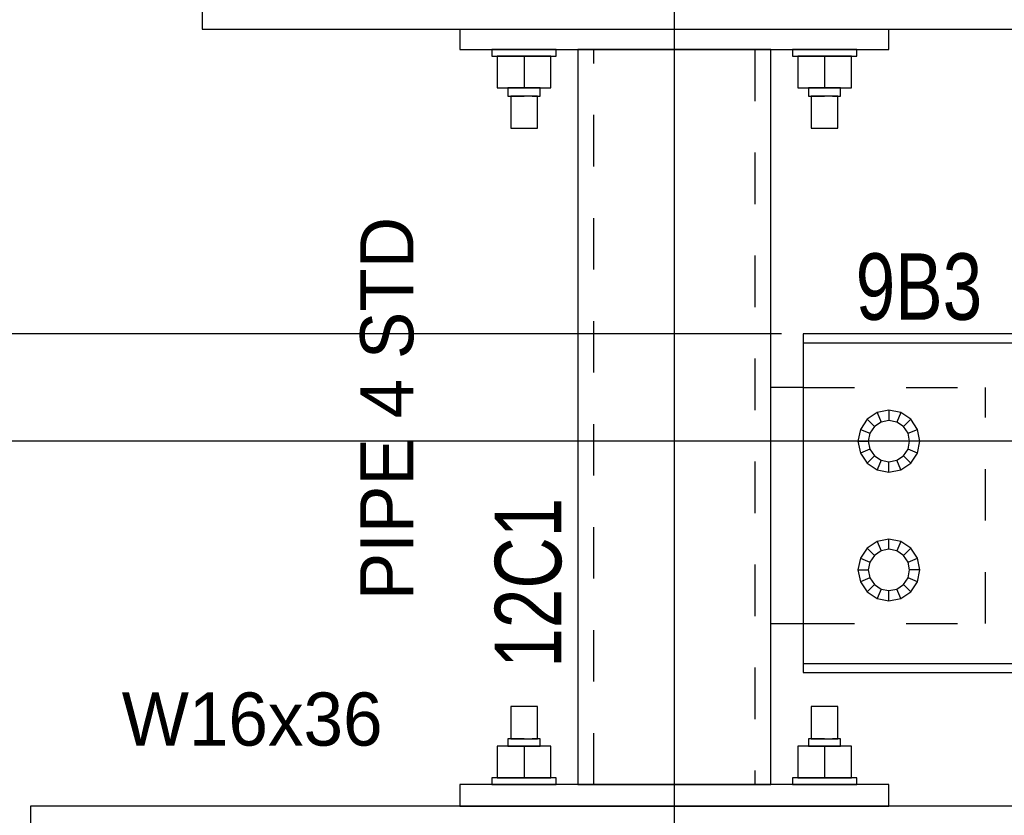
# Model space of a CAD drawing. Header units: inches. Extents: x -17.2 to 17.5, y -11.2 to 11.2.
# Tile 28 of 38: x 3.9 to 5.8, y 2.8 to 4.3. Entities that reach past the tile are written whole.
import ezdxf
from ezdxf.enums import TextEntityAlignment as Align

# ---------------------------------------------------------------- set-up
doc = ezdxf.new("R2010")
doc.units = ezdxf.units.IN
doc.header["$LTSCALE"] = 2.5
doc.header["$MEASUREMENT"] = 0
doc.linetypes.add('SDS2_5', pattern=[0.04, 0.02, -0.02])
doc.layers.add('Layer_0', color=7, linetype='Continuous')

msp = doc.modelspace()

# ---------------------------------------------------------------- linework, layer by layer
at = {"color": 1, "linetype": 'Continuous'}
for p, q in [((5.1447, 4.5873), (5.1447, -2.3752)), ((5.1447, 4.5873), (5.1447, -2.3752)), ((5.353, 3.7326), (3.3643, 3.7326)), ((7.4364, 3.5243), (2.3018, 3.5243)), ((7.4364, 3.5243), (2.3018, 3.5243)), ((7.4364, 3.5243), (3.3643, 3.5243))]:
    msp.add_line(p, q, dxfattribs=at)
at = {"color": 1, "linetype": 'SDS2_5'}
for p, q in [((4.9884, 2.8576), (4.9884, 4.2847)), ((5.3009, 4.2847), (5.3009, 2.8576)), ((5.3947, 3.6284), (5.7487, 3.6284)), ((5.7487, 3.1701), (5.7487, 3.6284)), ((5.3947, 3.1701), (5.7487, 3.1701))]:
    msp.add_line(p, q, dxfattribs=at)
at = {"layer": 'Layer_0', "color": 2, "linetype": 'Continuous'}
for p, q in [((4.228, 4.3609), (4.228, 4.3243)), ((4.228, 4.3243), (7.5145, 4.3243)), ((4.728, 4.3243), (4.728, 4.2847)), ((5.5614, 4.2847), (5.5614, 4.3243)), ((4.728, 4.2847), (5.5614, 4.2847)), ((4.9572, 4.2847), (4.9572, 2.8576)), ((4.9626, 4.2847), (4.9572, 4.2847)), ((4.9787, 4.2847), (4.9626, 4.2847)), ((5.0044, 4.2847), (4.9787, 4.2847)), ((5.0382, 4.2847), (5.0044, 4.2847)), ((5.0782, 4.2847), (5.0382, 4.2847)), ((5.1221, 4.2847), (5.0782, 4.2847)), ((5.1673, 4.2847), (5.1221, 4.2847)), ((5.2112, 4.2847), (5.1673, 4.2847)), ((5.2512, 4.2847), (5.2112, 4.2847)), ((5.285, 4.2847), (5.2512, 4.2847)), ((5.3107, 4.2847), (5.285, 4.2847)), ((5.3268, 4.2847), (5.3107, 4.2847)), ((5.3322, 4.2847), (5.3268, 4.2847)), ((5.3322, 2.8576), (5.3322, 4.2847)), ((6.8322, 3.7326), (5.3947, 3.7326)), ((5.3947, 3.7326), (5.3947, 3.7155)), ((5.3947, 3.7155), (6.8322, 3.7155)), ((5.3947, 3.7155), (5.3947, 3.7125)), ((5.3947, 3.7125), (5.3947, 3.7038)), ((5.3947, 3.7038), (5.3947, 3.6907)), ((5.3947, 3.6907), (5.3947, 3.6753)), ((5.3947, 3.6753), (5.3947, 3.5532)), ((5.3947, 3.6284), (5.3322, 3.6284)), ((5.3947, 3.5532), (5.3947, 3.5222)), ((5.3947, 3.5222), (5.3947, 3.4953)), ((5.3947, 3.4953), (5.3947, 3.2858)), ((5.3947, 3.2858), (5.3947, 3.2722)), ((5.3947, 3.2722), (5.3947, 3.1324)), ((5.3322, 3.1701), (5.3947, 3.1701)), ((5.3947, 3.1324), (5.3947, 3.117)), ((5.3947, 3.117), (5.3947, 3.104)), ((5.3947, 3.104), (5.3947, 3.0953)), ((5.3947, 3.0953), (5.3947, 3.0922)), ((7.0822, 3.0922), (5.3947, 3.0922)), ((5.3947, 3.0922), (5.3947, 3.0751)), ((5.3947, 3.0751), (7.0822, 3.0751)), ((4.728, 2.8576), (4.728, 2.8159)), ((5.5614, 2.8576), (4.728, 2.8576)), ((4.9572, 2.8576), (4.9626, 2.8576)), ((4.9626, 2.8576), (4.9787, 2.8576)), ((4.9787, 2.8576), (5.0044, 2.8576)), ((5.0044, 2.8576), (5.0382, 2.8576)), ((5.0382, 2.8576), (5.0782, 2.8576)), ((5.0782, 2.8576), (5.1221, 2.8576)), ((5.1221, 2.8576), (5.1673, 2.8576)), ((5.1673, 2.8576), (5.2112, 2.8576)), ((5.2112, 2.8576), (5.2512, 2.8576)), ((5.2512, 2.8576), (5.285, 2.8576)), ((5.285, 2.8576), (5.3107, 2.8576)), ((5.3107, 2.8576), (5.3268, 2.8576)), ((5.3268, 2.8576), (5.3322, 2.8576)), ((5.5614, 2.8159), (5.5614, 2.8576)), ((7.4209, 2.8159), (3.8947, 2.8159)), ((3.8947, 2.8159), (3.8947, 2.7801)), ((4.728, 2.8159), (5.5614, 2.8159))]:
    msp.add_line(p, q, dxfattribs=at)
at = {"layer": 'Layer_0', "color": 1, "linetype": 'Continuous'}
for p, q in [((4.7905, 4.2845), (4.7905, 4.2715)), ((4.7953, 4.2845), (4.7905, 4.2845)), ((4.8088, 4.2845), (4.7953, 4.2845)), ((4.8291, 4.2845), (4.8088, 4.2845)), ((4.8218, 4.2847), (4.8218, 4.2845)), ((4.8218, 4.2845), (4.826, 4.2845)), ((4.826, 4.2845), (4.8374, 4.2845)), ((4.853, 4.2845), (4.8291, 4.2845)), ((4.8374, 4.2845), (4.853, 4.2845)), ((4.877, 4.2845), (4.853, 4.2845)), ((4.853, 4.2845), (4.8687, 4.2845)), ((4.8687, 4.2845), (4.8801, 4.2845)), ((4.8972, 4.2845), (4.877, 4.2845)), ((4.8801, 4.2845), (4.8843, 4.2845)), ((4.8843, 4.2845), (4.8843, 4.2847)), ((4.9108, 4.2845), (4.8972, 4.2845)), ((4.9155, 4.2845), (4.9108, 4.2845)), ((4.9155, 4.2715), (4.9155, 4.2845)), ((5.3739, 4.2845), (5.3739, 4.2715)), ((5.3786, 4.2845), (5.3739, 4.2845)), ((5.3922, 4.2845), (5.3786, 4.2845)), ((5.4124, 4.2845), (5.3922, 4.2845)), ((5.4051, 4.2847), (5.4051, 4.2845)), ((5.4051, 4.2845), (5.4093, 4.2845)), ((5.4093, 4.2845), (5.4207, 4.2845)), ((5.4364, 4.2845), (5.4124, 4.2845)), ((5.4207, 4.2845), (5.4364, 4.2845)), ((5.4603, 4.2845), (5.4364, 4.2845)), ((5.4364, 4.2845), (5.452, 4.2845)), ((5.452, 4.2845), (5.4634, 4.2845)), ((5.4806, 4.2845), (5.4603, 4.2845)), ((5.4634, 4.2845), (5.4676, 4.2845)), ((5.4676, 4.2845), (5.4676, 4.2847)), ((5.4941, 4.2845), (5.4806, 4.2845)), ((5.4989, 4.2845), (5.4941, 4.2845)), ((5.4989, 4.2715), (5.4989, 4.2845)), ((4.7905, 4.2715), (4.7953, 4.2715)), ((4.7953, 4.2715), (4.8088, 4.2715)), ((4.8009, 4.2715), (4.8009, 4.2103)), ((4.853, 4.2715), (4.8009, 4.2715)), ((4.8088, 4.2715), (4.8291, 4.2715)), ((4.8291, 4.2715), (4.853, 4.2715)), ((4.853, 4.2715), (4.877, 4.2715)), ((4.853, 4.2715), (4.853, 4.2103)), ((4.9051, 4.2715), (4.853, 4.2715)), ((4.877, 4.2715), (4.8972, 4.2715)), ((4.8972, 4.2715), (4.9108, 4.2715)), ((4.9051, 4.2103), (4.9051, 4.2715)), ((4.9108, 4.2715), (4.9155, 4.2715)), ((5.3739, 4.2715), (5.3786, 4.2715)), ((5.3786, 4.2715), (5.3922, 4.2715)), ((5.3843, 4.2715), (5.3843, 4.2103)), ((5.4364, 4.2715), (5.3843, 4.2715)), ((5.3922, 4.2715), (5.4124, 4.2715)), ((5.4124, 4.2715), (5.4364, 4.2715)), ((5.4364, 4.2715), (5.4603, 4.2715)), ((5.4364, 4.2715), (5.4364, 4.2103)), ((5.4884, 4.2715), (5.4364, 4.2715)), ((5.4603, 4.2715), (5.4806, 4.2715)), ((5.4806, 4.2715), (5.4941, 4.2715)), ((5.4884, 4.2103), (5.4884, 4.2715)), ((5.4941, 4.2715), (5.4989, 4.2715)), ((4.8009, 4.2103), (4.853, 4.2103)), ((4.8218, 4.2103), (4.8218, 4.1943)), ((4.826, 4.2103), (4.8218, 4.2103)), ((4.8374, 4.2103), (4.826, 4.2103)), ((4.853, 4.2103), (4.8374, 4.2103)), ((4.8687, 4.2103), (4.853, 4.2103)), ((4.853, 4.2103), (4.9051, 4.2103)), ((4.8801, 4.2103), (4.8687, 4.2103)), ((4.8843, 4.2103), (4.8801, 4.2103)), ((4.8843, 4.1943), (4.8843, 4.2103)), ((5.3843, 4.2103), (5.4364, 4.2103)), ((5.4051, 4.2103), (5.4051, 4.1943)), ((5.4093, 4.2103), (5.4051, 4.2103)), ((5.4207, 4.2103), (5.4093, 4.2103)), ((5.4364, 4.2103), (5.4207, 4.2103)), ((5.452, 4.2103), (5.4364, 4.2103)), ((5.4364, 4.2103), (5.4884, 4.2103)), ((5.4634, 4.2103), (5.452, 4.2103)), ((5.4676, 4.2103), (5.4634, 4.2103)), ((5.4676, 4.1943), (5.4676, 4.2103)), ((4.8218, 4.1943), (4.826, 4.1943)), ((4.826, 4.1943), (4.8374, 4.1943)), ((4.827, 4.1943), (4.827, 4.1318)), ((4.8305, 4.1943), (4.827, 4.1943)), ((4.84, 4.1943), (4.8305, 4.1943)), ((4.8374, 4.1943), (4.853, 4.1943)), ((4.853, 4.1943), (4.84, 4.1943)), ((4.8661, 4.1943), (4.853, 4.1943)), ((4.8756, 4.1943), (4.8661, 4.1943)), ((4.8687, 4.1943), (4.8801, 4.1943)), ((4.8791, 4.1943), (4.8756, 4.1943)), ((4.8791, 4.1318), (4.8791, 4.1943)), ((4.8801, 4.1943), (4.8843, 4.1943)), ((5.4051, 4.1943), (5.4093, 4.1943)), ((5.4093, 4.1943), (5.4207, 4.1943)), ((5.4103, 4.1943), (5.4103, 4.1318)), ((5.4138, 4.1943), (5.4103, 4.1943)), ((5.4233, 4.1943), (5.4138, 4.1943)), ((5.4207, 4.1943), (5.4364, 4.1943)), ((5.4364, 4.1943), (5.4233, 4.1943)), ((5.4494, 4.1943), (5.4364, 4.1943)), ((5.4589, 4.1943), (5.4494, 4.1943)), ((5.452, 4.1943), (5.4634, 4.1943)), ((5.4624, 4.1943), (5.4589, 4.1943)), ((5.4624, 4.1318), (5.4624, 4.1943)), ((5.4634, 4.1943), (5.4676, 4.1943)), ((4.827, 4.1318), (4.8305, 4.1318)), ((4.8305, 4.1318), (4.84, 4.1318)), ((4.84, 4.1318), (4.853, 4.1318)), ((4.853, 4.1318), (4.8661, 4.1318)), ((4.8661, 4.1318), (4.8756, 4.1318)), ((4.8756, 4.1318), (4.8791, 4.1318)), ((5.4103, 4.1318), (5.4138, 4.1318)), ((5.4138, 4.1318), (5.4233, 4.1318)), ((5.4233, 4.1318), (5.4364, 4.1318)), ((5.4364, 4.1318), (5.4494, 4.1318)), ((5.4494, 4.1318), (5.4589, 4.1318)), ((5.4589, 4.1318), (5.4624, 4.1318)), ((5.5384, 3.5798), (5.5188, 3.5668)), ((5.5614, 3.5844), (5.5384, 3.5798)), ((5.5384, 3.5798), (5.546, 3.5613)), ((5.5844, 3.5798), (5.5614, 3.5844)), ((5.5614, 3.5844), (5.5614, 3.5644)), ((5.5844, 3.5798), (5.5767, 3.5613)), ((5.6039, 3.5668), (5.5844, 3.5798)), ((5.5188, 3.5668), (5.5058, 3.5473)), ((5.5188, 3.5668), (5.533, 3.5526)), ((5.546, 3.5613), (5.533, 3.5526)), ((5.5614, 3.5644), (5.546, 3.5613)), ((5.5767, 3.5613), (5.5614, 3.5644)), ((5.5897, 3.5526), (5.5767, 3.5613)), ((5.5897, 3.5526), (5.6039, 3.5668)), ((5.6169, 3.5473), (5.6039, 3.5668)), ((5.5058, 3.5473), (5.5012, 3.5243)), ((5.5058, 3.5473), (5.5243, 3.5396)), ((5.5243, 3.5396), (5.5213, 3.5243)), ((5.533, 3.5526), (5.5243, 3.5396)), ((5.5984, 3.5396), (5.5897, 3.5526)), ((5.5984, 3.5396), (5.6169, 3.5473)), ((5.6015, 3.5243), (5.5984, 3.5396)), ((5.6215, 3.5243), (5.6169, 3.5473)), ((5.5012, 3.5243), (5.5213, 3.5243)), ((5.5012, 3.5243), (5.5058, 3.5013)), ((5.5213, 3.5243), (5.5243, 3.5089)), ((5.5984, 3.5089), (5.6015, 3.5243)), ((5.6215, 3.5243), (5.6015, 3.5243)), ((5.6169, 3.5013), (5.6215, 3.5243)), ((5.5243, 3.5089), (5.5058, 3.5013)), ((5.5058, 3.5013), (5.5188, 3.4818)), ((5.5243, 3.5089), (5.533, 3.4959)), ((5.5897, 3.4959), (5.5984, 3.5089)), ((5.6169, 3.5013), (5.5984, 3.5089)), ((5.6039, 3.4818), (5.6169, 3.5013)), ((5.533, 3.4959), (5.5188, 3.4818)), ((5.5188, 3.4818), (5.5384, 3.4687)), ((5.533, 3.4959), (5.546, 3.4872)), ((5.546, 3.4872), (5.5384, 3.4687)), ((5.546, 3.4872), (5.5614, 3.4842)), ((5.5614, 3.4842), (5.5767, 3.4872)), ((5.5614, 3.4641), (5.5614, 3.4842)), ((5.5767, 3.4872), (5.5897, 3.4959)), ((5.5844, 3.4687), (5.5767, 3.4872)), ((5.5844, 3.4687), (5.6039, 3.4818)), ((5.6039, 3.4818), (5.5897, 3.4959)), ((5.5384, 3.4687), (5.5614, 3.4641)), ((5.5614, 3.4641), (5.5844, 3.4687)), ((5.5384, 3.3298), (5.5188, 3.3168)), ((5.5614, 3.3344), (5.5384, 3.3298)), ((5.5384, 3.3298), (5.546, 3.3113)), ((5.5614, 3.3144), (5.5614, 3.3344)), ((5.5844, 3.3298), (5.5614, 3.3344)), ((5.5844, 3.3298), (5.5767, 3.3113)), ((5.6039, 3.3168), (5.5844, 3.3298)), ((5.5188, 3.3168), (5.5058, 3.2973)), ((5.5188, 3.3168), (5.533, 3.3026)), ((5.546, 3.3113), (5.533, 3.3026)), ((5.5614, 3.3144), (5.546, 3.3113)), ((5.5767, 3.3113), (5.5614, 3.3144)), ((5.5897, 3.3026), (5.5767, 3.3113)), ((5.5897, 3.3026), (5.6039, 3.3168)), ((5.6169, 3.2973), (5.6039, 3.3168)), ((5.5058, 3.2973), (5.5012, 3.2743)), ((5.5058, 3.2973), (5.5243, 3.2896)), ((5.5243, 3.2896), (5.5213, 3.2743)), ((5.533, 3.3026), (5.5243, 3.2896)), ((5.5984, 3.2896), (5.5897, 3.3026)), ((5.5984, 3.2896), (5.6169, 3.2973)), ((5.6015, 3.2743), (5.5984, 3.2896)), ((5.6215, 3.2743), (5.6169, 3.2973)), ((5.5012, 3.2743), (5.5213, 3.2743)), ((5.5012, 3.2743), (5.5058, 3.2513)), ((5.5213, 3.2743), (5.5243, 3.2589)), ((5.5984, 3.2589), (5.6015, 3.2743)), ((5.6215, 3.2743), (5.6015, 3.2743)), ((5.6169, 3.2513), (5.6215, 3.2743)), ((5.5243, 3.2589), (5.5058, 3.2513)), ((5.5058, 3.2513), (5.5188, 3.2318)), ((5.5243, 3.2589), (5.533, 3.2459)), ((5.5897, 3.2459), (5.5984, 3.2589)), ((5.6169, 3.2513), (5.5984, 3.2589)), ((5.6039, 3.2318), (5.6169, 3.2513)), ((5.533, 3.2459), (5.5188, 3.2318)), ((5.5188, 3.2318), (5.5384, 3.2187)), ((5.533, 3.2459), (5.546, 3.2372)), ((5.546, 3.2372), (5.5384, 3.2187)), ((5.546, 3.2372), (5.5614, 3.2342)), ((5.5614, 3.2342), (5.5767, 3.2372)), ((5.5614, 3.2141), (5.5614, 3.2342)), ((5.5767, 3.2372), (5.5897, 3.2459)), ((5.5844, 3.2187), (5.5767, 3.2372)), ((5.5844, 3.2187), (5.6039, 3.2318)), ((5.6039, 3.2318), (5.5897, 3.2459)), ((5.5384, 3.2187), (5.5614, 3.2141)), ((5.5614, 3.2141), (5.5844, 3.2187)), ((4.8305, 3.0093), (4.827, 3.0093)), ((4.827, 3.0093), (4.827, 2.9468)), ((4.84, 3.0093), (4.8305, 3.0093)), ((4.853, 3.0093), (4.84, 3.0093)), ((4.8661, 3.0093), (4.853, 3.0093)), ((4.8756, 3.0093), (4.8661, 3.0093)), ((4.8791, 3.0093), (4.8756, 3.0093)), ((4.8791, 2.9468), (4.8791, 3.0093)), ((5.4138, 3.0093), (5.4103, 3.0093)), ((5.4103, 3.0093), (5.4103, 2.9468)), ((5.4233, 3.0093), (5.4138, 3.0093)), ((5.4364, 3.0093), (5.4233, 3.0093)), ((5.4494, 3.0093), (5.4364, 3.0093)), ((5.4589, 3.0093), (5.4494, 3.0093)), ((5.4624, 3.0093), (5.4589, 3.0093)), ((5.4624, 2.9468), (5.4624, 3.0093)), ((4.826, 2.9468), (4.8218, 2.9468)), ((4.8218, 2.9468), (4.8218, 2.932)), ((4.8374, 2.9468), (4.826, 2.9468)), ((4.827, 2.9468), (4.8305, 2.9468)), ((4.8305, 2.9468), (4.84, 2.9468)), ((4.853, 2.9468), (4.8374, 2.9468)), ((4.84, 2.9468), (4.853, 2.9468)), ((4.853, 2.9468), (4.8661, 2.9468)), ((4.8661, 2.9468), (4.8756, 2.9468)), ((4.8801, 2.9468), (4.8687, 2.9468)), ((4.8756, 2.9468), (4.8791, 2.9468)), ((4.8843, 2.9468), (4.8801, 2.9468)), ((4.8843, 2.932), (4.8843, 2.9468)), ((5.4093, 2.9468), (5.4051, 2.9468)), ((5.4051, 2.9468), (5.4051, 2.932)), ((5.4207, 2.9468), (5.4093, 2.9468)), ((5.4103, 2.9468), (5.4138, 2.9468)), ((5.4138, 2.9468), (5.4233, 2.9468)), ((5.4364, 2.9468), (5.4207, 2.9468)), ((5.4233, 2.9468), (5.4364, 2.9468)), ((5.4364, 2.9468), (5.4494, 2.9468)), ((5.4494, 2.9468), (5.4589, 2.9468)), ((5.4634, 2.9468), (5.452, 2.9468)), ((5.4589, 2.9468), (5.4624, 2.9468)), ((5.4676, 2.9468), (5.4634, 2.9468)), ((5.4676, 2.932), (5.4676, 2.9468)), ((4.853, 2.932), (4.8009, 2.932)), ((4.8009, 2.932), (4.8009, 2.8708)), ((4.8218, 2.932), (4.826, 2.932)), ((4.826, 2.932), (4.8374, 2.932)), ((4.8374, 2.932), (4.853, 2.932)), ((4.853, 2.932), (4.8687, 2.932)), ((4.9051, 2.932), (4.853, 2.932)), ((4.853, 2.932), (4.853, 2.8708)), ((4.8687, 2.932), (4.8801, 2.932)), ((4.8801, 2.932), (4.8843, 2.932)), ((4.9051, 2.8708), (4.9051, 2.932)), ((5.4364, 2.932), (5.3843, 2.932)), ((5.3843, 2.932), (5.3843, 2.8708)), ((5.4051, 2.932), (5.4093, 2.932)), ((5.4093, 2.932), (5.4207, 2.932)), ((5.4207, 2.932), (5.4364, 2.932)), ((5.4364, 2.932), (5.452, 2.932)), ((5.4884, 2.932), (5.4364, 2.932)), ((5.4364, 2.932), (5.4364, 2.8708)), ((5.452, 2.932), (5.4634, 2.932)), ((5.4634, 2.932), (5.4676, 2.932)), ((5.4884, 2.8708), (5.4884, 2.932)), ((4.7953, 2.8708), (4.7905, 2.8708)), ((4.7905, 2.8708), (4.7905, 2.8578)), ((4.8088, 2.8708), (4.7953, 2.8708)), ((4.8009, 2.8708), (4.853, 2.8708)), ((4.8291, 2.8708), (4.8088, 2.8708)), ((4.853, 2.8708), (4.8291, 2.8708)), ((4.877, 2.8708), (4.853, 2.8708)), ((4.853, 2.8708), (4.9051, 2.8708)), ((4.8972, 2.8708), (4.877, 2.8708)), ((4.9108, 2.8708), (4.8972, 2.8708)), ((4.9155, 2.8708), (4.9108, 2.8708)), ((4.9155, 2.8578), (4.9155, 2.8708)), ((5.3786, 2.8708), (5.3739, 2.8708)), ((5.3739, 2.8708), (5.3739, 2.8578)), ((5.3922, 2.8708), (5.3786, 2.8708)), ((5.3843, 2.8708), (5.4364, 2.8708)), ((5.4124, 2.8708), (5.3922, 2.8708)), ((5.4364, 2.8708), (5.4124, 2.8708)), ((5.4603, 2.8708), (5.4364, 2.8708)), ((5.4364, 2.8708), (5.4884, 2.8708)), ((5.4806, 2.8708), (5.4603, 2.8708)), ((5.4941, 2.8708), (5.4806, 2.8708)), ((5.4989, 2.8708), (5.4941, 2.8708)), ((5.4989, 2.8578), (5.4989, 2.8708)), ((4.7905, 2.8578), (4.7953, 2.8578)), ((4.7953, 2.8578), (4.8088, 2.8578)), ((4.8088, 2.8578), (4.8291, 2.8578)), ((4.826, 2.8578), (4.8218, 2.8578)), ((4.8218, 2.8578), (4.8218, 2.8576)), ((4.8374, 2.8578), (4.826, 2.8578)), ((4.8291, 2.8578), (4.853, 2.8578)), ((4.853, 2.8578), (4.8374, 2.8578)), ((4.853, 2.8578), (4.877, 2.8578)), ((4.8687, 2.8578), (4.853, 2.8578)), ((4.8801, 2.8578), (4.8687, 2.8578)), ((4.877, 2.8578), (4.8972, 2.8578)), ((4.8843, 2.8578), (4.8801, 2.8578)), ((4.8843, 2.8576), (4.8843, 2.8578)), ((4.8972, 2.8578), (4.9108, 2.8578)), ((4.9108, 2.8578), (4.9155, 2.8578)), ((5.3739, 2.8578), (5.3786, 2.8578)), ((5.3786, 2.8578), (5.3922, 2.8578)), ((5.3922, 2.8578), (5.4124, 2.8578)), ((5.4093, 2.8578), (5.4051, 2.8578)), ((5.4051, 2.8578), (5.4051, 2.8576)), ((5.4207, 2.8578), (5.4093, 2.8578)), ((5.4124, 2.8578), (5.4364, 2.8578)), ((5.4364, 2.8578), (5.4207, 2.8578)), ((5.4364, 2.8578), (5.4603, 2.8578)), ((5.452, 2.8578), (5.4364, 2.8578)), ((5.4634, 2.8578), (5.452, 2.8578)), ((5.4603, 2.8578), (5.4806, 2.8578)), ((5.4676, 2.8578), (5.4634, 2.8578)), ((5.4676, 2.8576), (5.4676, 2.8578)), ((5.4806, 2.8578), (5.4941, 2.8578)), ((5.4941, 2.8578), (5.4989, 2.8578))]:
    msp.add_line(p, q, dxfattribs=at)

# ---------------------------------------------------------------- texts
msp.add_text('PIPE 4 STD', height=0.10322, rotation=90, dxfattribs=at).set_placement((4.5349, 3.5876), align=Align.TOP_CENTER)
at = {"layer": 'Layer_0', "color": 2, "linetype": 'Continuous', "width": 0.8}
msp.add_text('9B3', height=0.12902, dxfattribs=at).set_placement((5.4968, 3.76))
msp.add_text('12C1', height=0.12902, rotation=90, dxfattribs=at).set_placement((4.9252, 3.0845))
at = {"layer": 'Layer_0', "color": 1, "linetype": 'Continuous'}
msp.add_text('W16x36', height=0.10322, dxfattribs=at).set_placement((4.3252, 3.0365), align=Align.TOP_CENTER)

doc.saveas('drawing.dxf')
